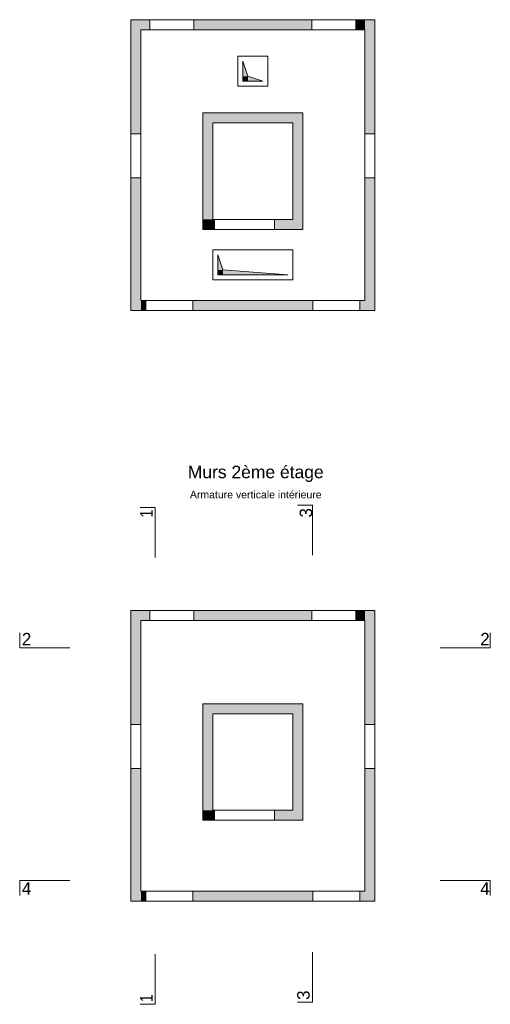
# Model space of a CAD drawing. Header units: metres. Extents: x 1.3 to 56.7, y 2.9 to 40.9.
# Tile 1 of 5: x 1.3 to 10.7, y 2.9 to 22.6. Entities that reach past the tile are written whole.
import ezdxf

# ---------------------------------------------------------------- set-up
doc = ezdxf.new("R2010")
doc.units = ezdxf.units.M
doc.header["$LTSCALE"] = 0.1
doc.linetypes.add('AUSGEZOGEN', pattern=[0])
for name, color, linetype, lineweight in [('XR$1$Dalle', 117, 'AUSGEZOGEN', 35), ('XR$1$Embrasure de fenêtre - Béton', 117, 'AUSGEZOGEN', 50), ('XR$1$Mur en béton armé', 117, 'AUSGEZOGEN', 50), ('XR$1$Ouverture de fenêtre - Béton', 117, 'AUSGEZOGEN', 35), ('XR$1$Sommier', 117, 'AUSGEZOGEN', 35), ('XR$1$STANDARD_1', 7, 'AUSGEZOGEN', 13), ('XR$1$Surface hachurée', 7, 'AUSGEZOGEN', 25), ('XR$1$Symboles réservations', 117, 'AUSGEZOGEN', 35), ('XR$1$Texte dalle_1', 7, 'AUSGEZOGEN', 25)]:
    doc.layers.add(name, color=color, linetype=linetype, lineweight=lineweight)
doc.styles.add('ARIAL', font='arial.ttf')

msp = doc.modelspace()

# ---------------------------------------------------------------- hatches: boundary and pattern name
at = {"layer": 'XR$1$Mur en béton armé', "linetype": 'AUSGEZOGEN', "lineweight": 13, "transparency": 33554687}
for points in [[(8.403, 20.293), (8.403, 22.573), (8.203, 22.573), (8.203, 20.293)], [(4.963, 20.508), (6.963, 20.508), (6.963, 20.708), (4.963, 20.708)], [(8.203, 19.413), (8.203, 18.418), (8.403, 18.418), (8.403, 19.413)], [(4.963, 18.378), (5.193, 18.378), (5.193, 18.578), (4.963, 18.578)], [(6.963, 18.578), (6.393, 18.578), (6.393, 18.378), (6.963, 18.378)], [(8.403, 16.958), (8.403, 18.418), (8.203, 18.418), (8.203, 16.958)], [(3.823, 16.758), (3.823, 16.958), (3.723, 16.958), (3.723, 16.758)], [(4.763, 16.758), (7.163, 16.758), (7.163, 16.958), (4.763, 16.958)], [(8.403, 16.758), (8.403, 16.958), (8.103, 16.958), (8.103, 16.758)], [(3.903, 10.558), (3.903, 10.758), (3.523, 10.758), (3.523, 10.558)], [(4.783, 10.558), (7.143, 10.558), (7.143, 10.758), (4.783, 10.758)], [(8.023, 10.558), (8.203, 10.558), (8.203, 10.758), (8.023, 10.758)], [(8.403, 8.478), (8.403, 10.758), (8.203, 10.758), (8.203, 8.478)], [(3.523, 10.558), (3.523, 8.478), (3.723, 8.478), (3.723, 10.558)], [(4.963, 8.693), (6.963, 8.693), (6.963, 8.893), (4.963, 8.893)], [(5.163, 6.763), (5.163, 8.693), (4.963, 8.693), (4.963, 6.763)], [(6.763, 8.693), (6.763, 6.763), (6.963, 6.763), (6.963, 8.693)], [(3.723, 7.598), (3.523, 7.598), (3.523, 6.669), (3.723, 6.669)], [(8.203, 7.598), (8.203, 6.603), (8.403, 6.603), (8.403, 7.598)], [(4.963, 6.563), (5.193, 6.563), (5.193, 6.763), (4.963, 6.763)], [(6.963, 6.763), (6.393, 6.763), (6.393, 6.563), (6.963, 6.563)], [(3.523, 6.669), (3.523, 4.943), (3.723, 4.943), (3.723, 6.669)], [(8.403, 5.143), (8.403, 6.603), (8.203, 6.603), (8.203, 5.143)], [(3.823, 4.943), (3.823, 5.143), (3.723, 5.143), (3.723, 4.943)], [(4.763, 4.943), (7.163, 4.943), (7.163, 5.143), (4.763, 5.143)], [(8.403, 4.943), (8.403, 5.143), (8.103, 5.143), (8.103, 4.943)]]:
    msp.add_hatch(color=91, dxfattribs=at).paths.add_polyline_path(points)
at = {"layer": 'XR$1$Surface hachurée', "linetype": 'AUSGEZOGEN', "lineweight": 25, "transparency": 33554687}
for points in [[(3.903, 22.373), (3.903, 22.573), (3.523, 22.573), (3.523, 22.373)], [(4.783, 22.373), (7.143, 22.373), (7.143, 22.573), (4.783, 22.573)], [(8.023, 22.373), (8.203, 22.373), (8.203, 22.573), (8.023, 22.573)], [(3.523, 22.373), (3.523, 20.293), (3.723, 20.293), (3.723, 22.373)], [(5.163, 18.578), (5.163, 20.508), (4.963, 20.508), (4.963, 18.578)], [(6.763, 20.508), (6.763, 18.578), (6.963, 18.578), (6.963, 20.508)], [(3.723, 19.413), (3.523, 19.413), (3.523, 18.484), (3.723, 18.484)], [(3.523, 18.484), (3.523, 16.758), (3.723, 16.758), (3.723, 18.484)]]:
    msp.add_hatch(color=91, dxfattribs=at).paths.add_polyline_path(points)
at = {"layer": 'XR$1$Symboles réservations', "linetype": 'AUSGEZOGEN', "lineweight": 13, "transparency": 33554687}
for points in [[(5.763, 21.74), (5.763, 21.44), (5.863, 21.44)], [(5.863, 21.44), (5.763, 21.44), (5.763, 21.34), (5.863, 21.34)], [(5.863, 21.44), (5.863, 21.34), (6.163, 21.34)], [(5.263, 17.868), (5.263, 17.568), (5.363, 17.568)], [(5.363, 17.568), (5.263, 17.568), (5.263, 17.468), (5.363, 17.468)], [(5.363, 17.568), (5.363, 17.468), (6.663, 17.468)]]:
    msp.add_hatch(color=7, dxfattribs=at).paths.add_polyline_path(points)

# ---------------------------------------------------------------- linework, layer by layer
at = {"layer": 'XR$1$Dalle', "color": 250, "linetype": 'AUSGEZOGEN', "lineweight": 13, "transparency": 33554687}
for p, q in [((8.403, 22.573), (3.523, 22.573)), ((3.523, 22.573), (3.523, 16.758)), ((8.403, 16.758), (8.403, 22.573)), ((5.663, 21.24), (5.663, 21.84)), ((5.663, 21.84), (6.263, 21.84)), ((6.263, 21.84), (6.263, 21.24)), ((6.263, 21.24), (5.663, 21.24)), ((5.163, 18.578), (5.163, 20.508)), ((5.163, 20.508), (6.763, 20.508)), ((6.763, 20.508), (6.763, 18.578)), ((6.763, 18.578), (5.163, 18.578)), ((5.163, 17.368), (5.163, 17.968)), ((5.163, 17.968), (6.763, 17.968)), ((6.763, 17.968), (6.763, 17.368)), ((6.763, 17.368), (5.163, 17.368)), ((3.523, 16.758), (8.403, 16.758))]:
    msp.add_line(p, q, dxfattribs=at)
at = {"layer": 'XR$1$Embrasure de fenêtre - Béton', "color": 8, "linetype": 'AUSGEZOGEN', "lineweight": 13, "transparency": 33554687}
for p, q in [((3.903, 22.573), (3.903, 22.373)), ((4.783, 22.373), (4.783, 22.573)), ((7.143, 22.573), (7.143, 22.373)), ((8.023, 22.373), (8.023, 22.573)), ((3.723, 20.293), (3.523, 20.293)), ((8.403, 20.293), (8.203, 20.293)), ((3.523, 19.413), (3.723, 19.413)), ((8.203, 19.413), (8.403, 19.413))]:
    msp.add_line(p, q, dxfattribs=at)
at = {"layer": 'XR$1$Embrasure de fenêtre - Béton', "color": 250, "linetype": 'AUSGEZOGEN', "lineweight": 13, "transparency": 33554687}
for p, q in [((3.903, 10.758), (3.903, 10.558)), ((4.783, 10.558), (4.783, 10.758)), ((7.143, 10.758), (7.143, 10.558)), ((8.023, 10.558), (8.023, 10.758)), ((3.723, 8.478), (3.523, 8.478)), ((8.403, 8.478), (8.203, 8.478)), ((3.523, 7.598), (3.723, 7.598)), ((8.203, 7.598), (8.403, 7.598))]:
    msp.add_line(p, q, dxfattribs=at)
at = {"layer": 'XR$1$Mur en béton armé', "color": 8, "linetype": 'AUSGEZOGEN', "lineweight": 13, "transparency": 33554687}
for p, q in [((3.903, 22.573), (3.523, 22.573)), ((3.523, 22.573), (3.523, 22.373)), ((7.143, 22.573), (4.783, 22.573)), ((8.203, 22.573), (8.023, 22.573)), ((8.403, 22.573), (8.203, 22.573)), ((8.403, 20.293), (8.403, 22.573)), ((3.523, 22.373), (3.523, 20.293)), ((3.723, 20.293), (3.723, 22.373)), ((3.723, 22.373), (3.903, 22.373)), ((4.783, 22.373), (7.143, 22.373)), ((8.023, 22.373), (8.203, 22.373)), ((8.203, 22.373), (8.203, 20.293)), ((6.963, 20.708), (4.963, 20.708)), ((4.963, 20.708), (4.963, 20.508)), ((6.963, 20.508), (6.963, 20.708)), ((4.963, 20.508), (4.963, 18.578)), ((5.163, 20.508), (6.763, 20.508)), ((5.163, 18.578), (5.163, 20.508)), ((6.763, 20.508), (6.763, 18.578)), ((6.963, 18.578), (6.963, 20.508)), ((3.523, 19.413), (3.523, 18.484)), ((3.723, 18.484), (3.723, 19.413)), ((8.203, 19.413), (8.203, 18.418)), ((8.403, 18.418), (8.403, 19.413)), ((4.963, 18.578), (4.963, 18.378)), ((5.193, 18.578), (5.163, 18.578)), ((5.193, 18.578), (5.193, 18.378)), ((6.393, 18.378), (6.393, 18.578)), ((6.763, 18.578), (6.393, 18.578)), ((6.963, 18.378), (6.963, 18.578)), ((3.523, 18.484), (3.523, 16.758)), ((3.723, 16.958), (3.723, 18.484)), ((4.963, 18.378), (5.193, 18.378)), ((6.393, 18.378), (6.963, 18.378)), ((8.203, 18.418), (8.203, 16.958)), ((8.403, 16.958), (8.403, 18.418)), ((3.823, 16.958), (3.723, 16.958)), ((3.823, 16.958), (3.823, 16.758)), ((4.763, 16.758), (4.763, 16.958)), ((7.163, 16.958), (4.763, 16.958)), ((7.163, 16.958), (7.163, 16.758)), ((8.103, 16.758), (8.103, 16.958)), ((8.203, 16.958), (8.103, 16.958)), ((8.403, 16.758), (8.403, 16.958)), ((3.523, 16.758), (3.723, 16.758)), ((3.723, 16.758), (3.823, 16.758)), ((4.763, 16.758), (7.163, 16.758)), ((8.103, 16.758), (8.403, 16.758))]:
    msp.add_line(p, q, dxfattribs=at)
at = {"layer": 'XR$1$Mur en béton armé', "color": 250, "linetype": 'AUSGEZOGEN', "lineweight": 13, "transparency": 33554687}
for p, q in [((3.903, 10.758), (3.523, 10.758)), ((3.523, 10.758), (3.523, 10.558)), ((7.143, 10.758), (4.783, 10.758)), ((8.203, 10.758), (8.023, 10.758)), ((8.403, 10.758), (8.203, 10.758)), ((8.403, 8.478), (8.403, 10.758)), ((3.523, 10.558), (3.523, 8.478)), ((3.723, 8.478), (3.723, 10.558)), ((3.723, 10.558), (3.903, 10.558)), ((4.783, 10.558), (7.143, 10.558)), ((8.023, 10.558), (8.203, 10.558)), ((8.203, 10.558), (8.203, 8.478)), ((6.963, 8.893), (4.963, 8.893)), ((4.963, 8.893), (4.963, 8.693)), ((6.963, 8.693), (6.963, 8.893)), ((4.963, 8.693), (4.963, 6.763)), ((5.163, 8.693), (6.763, 8.693)), ((5.163, 6.763), (5.163, 8.693)), ((6.763, 8.693), (6.763, 6.763)), ((6.963, 6.763), (6.963, 8.693)), ((3.523, 7.598), (3.523, 6.669)), ((3.723, 6.669), (3.723, 7.598)), ((8.203, 7.598), (8.203, 6.603)), ((8.403, 6.603), (8.403, 7.598)), ((4.963, 6.763), (4.963, 6.563)), ((5.193, 6.763), (5.163, 6.763)), ((5.193, 6.763), (5.193, 6.563)), ((6.393, 6.563), (6.393, 6.763)), ((6.763, 6.763), (6.393, 6.763)), ((6.963, 6.563), (6.963, 6.763)), ((3.523, 6.669), (3.523, 4.943)), ((3.723, 5.143), (3.723, 6.669)), ((4.963, 6.563), (5.193, 6.563)), ((6.393, 6.563), (6.963, 6.563)), ((8.203, 6.603), (8.203, 5.143)), ((8.403, 5.143), (8.403, 6.603)), ((3.823, 5.143), (3.723, 5.143)), ((3.823, 5.143), (3.823, 4.943)), ((4.763, 4.943), (4.763, 5.143)), ((7.163, 5.143), (4.763, 5.143)), ((7.163, 5.143), (7.163, 4.943)), ((8.103, 4.943), (8.103, 5.143)), ((8.203, 5.143), (8.103, 5.143)), ((8.403, 4.943), (8.403, 5.143)), ((3.523, 4.943), (3.723, 4.943)), ((3.723, 4.943), (3.823, 4.943)), ((4.763, 4.943), (7.163, 4.943)), ((8.103, 4.943), (8.403, 4.943))]:
    msp.add_line(p, q, dxfattribs=at)
at = {"layer": 'XR$1$Ouverture de fenêtre - Béton', "color": 8, "linetype": 'AUSGEZOGEN', "lineweight": 13, "transparency": 33554687}
for p, q in [((4.783, 22.573), (3.903, 22.573)), ((8.023, 22.573), (7.143, 22.573)), ((3.903, 22.373), (4.783, 22.373)), ((7.143, 22.373), (8.023, 22.373)), ((3.523, 20.293), (3.523, 19.413)), ((3.723, 19.413), (3.723, 20.293)), ((8.203, 20.293), (8.203, 19.413)), ((8.403, 19.413), (8.403, 20.293))]:
    msp.add_line(p, q, dxfattribs=at)
at = {"layer": 'XR$1$Ouverture de fenêtre - Béton', "color": 250, "linetype": 'AUSGEZOGEN', "lineweight": 13, "transparency": 33554687}
for p, q in [((4.783, 10.758), (3.903, 10.758)), ((8.023, 10.758), (7.143, 10.758)), ((3.903, 10.558), (4.783, 10.558)), ((7.143, 10.558), (8.023, 10.558)), ((3.523, 8.478), (3.523, 7.598)), ((3.723, 7.598), (3.723, 8.478)), ((8.203, 8.478), (8.203, 7.598)), ((8.403, 7.598), (8.403, 8.478))]:
    msp.add_line(p, q, dxfattribs=at)
at = {"layer": 'XR$1$Sommier', "color": 8, "linetype": 'AUSGEZOGEN', "lineweight": 13, "transparency": 33554687}
for p, q in [((6.393, 18.578), (5.193, 18.578)), ((5.193, 18.378), (6.393, 18.378)), ((4.763, 16.958), (3.823, 16.958)), ((8.103, 16.958), (7.163, 16.958)), ((3.823, 16.758), (4.763, 16.758)), ((7.163, 16.758), (8.103, 16.758))]:
    msp.add_line(p, q, dxfattribs=at)
at = {"layer": 'XR$1$Sommier', "color": 250, "linetype": 'AUSGEZOGEN', "lineweight": 13, "transparency": 33554687}
for p, q in [((6.393, 6.763), (5.193, 6.763)), ((5.193, 6.563), (6.393, 6.563)), ((4.763, 5.143), (3.823, 5.143)), ((8.103, 5.143), (7.163, 5.143)), ((3.823, 4.943), (4.763, 4.943)), ((7.163, 4.943), (8.103, 4.943))]:
    msp.add_line(p, q, dxfattribs=at)
at = {"layer": 'XR$1$Symboles réservations', "color": 250, "linetype": 'AUSGEZOGEN', "lineweight": 13, "transparency": 33554687}
for p, q in [((5.663, 21.84), (5.663, 21.24)), ((6.263, 21.84), (5.663, 21.84)), ((5.763, 21.74), (5.863, 21.44)), ((5.763, 21.34), (5.763, 21.74)), ((6.263, 21.24), (6.263, 21.84)), ((6.163, 21.34), (5.763, 21.34)), ((5.863, 21.44), (6.163, 21.34)), ((5.663, 21.24), (6.263, 21.24)), ((5.163, 17.968), (5.163, 17.368)), ((6.763, 17.968), (5.163, 17.968)), ((6.763, 17.368), (6.763, 17.968)), ((5.263, 17.868), (5.363, 17.568)), ((5.263, 17.468), (5.263, 17.868)), ((5.363, 17.568), (6.663, 17.468)), ((5.163, 17.368), (6.763, 17.368)), ((6.663, 17.468), (5.263, 17.468))]:
    msp.add_line(p, q, dxfattribs=at)
at = {"layer": 'XR$1$Texte dalle_1', "color": 250, "linetype": 'AUSGEZOGEN', "lineweight": 13, "transparency": 33554687}
for p, q in [((4.007, 12.818), (3.707, 12.818)), ((4.007, 11.818), (4.007, 12.818)), ((7.152, 12.862), (6.852, 12.862)), ((7.152, 11.862), (7.152, 12.862)), ((1.299, 10.01), (1.299, 10.31)), ((10.711, 10.01), (10.711, 10.31)), ((2.299, 10.01), (1.299, 10.01)), ((9.711, 10.01), (10.711, 10.01)), ((1.299, 5.357), (1.299, 5.057)), ((2.299, 5.357), (1.299, 5.357)), ((9.711, 5.357), (10.711, 5.357)), ((10.711, 5.357), (10.711, 5.057)), ((4.007, 3.883), (4.007, 2.883)), ((7.152, 3.927), (7.152, 2.927)), ((4.007, 2.883), (3.707, 2.883)), ((7.152, 2.927), (6.852, 2.927))]:
    msp.add_line(p, q, dxfattribs=at)

# ---------------------------------------------------------------- texts
at = {"layer": 'XR$1$STANDARD_1', "color": 7, "linetype": 'AUSGEZOGEN', "lineweight": 25, "transparency": 33554687, "insert": (6.02, 13.653), "char_height": 0.25, "width": 3.97501, "attachment_point": 2, "line_spacing_factor": 1.204819, "style": 'ARIAL'}
msp.add_mtext('\\A1;Murs 2ème étage\\P{\\H0.6x;Armature verticale intérieure}', dxfattribs=at)
at = {"layer": 'XR$1$Texte dalle_1', "color": 250, "linetype": 'AUSGEZOGEN', "lineweight": 13, "transparency": 33554687, "char_height": 0.25, "attachment_point": 7, "rotation": 90, "style": 'ARIAL'}
for s, insert, width in [('\\W0.80;1', (3.957, 12.617), 0.27469), ('\\W0.97;3', (7.152, 12.617), 0.31323), ('\\W0.80;1', (3.957, 2.927), 0.27469), ('\\W0.97;3', (7.102, 2.971), 0.31323)]:
    msp.add_mtext(s, dxfattribs=dict(at, insert=insert, width=width))
at = {"layer": 'XR$1$Texte dalle_1', "color": 250, "linetype": 'AUSGEZOGEN', "lineweight": 13, "transparency": 33554687, "char_height": 0.25, "width": 0.31323, "attachment_point": 7, "style": 'ARIAL'}
for s, insert in [('\\W0.97;2', (1.343, 10.06)), ('\\W0.97;2', (10.51, 10.06)), ('{\\W0.97;4}', (1.343, 5.074)), ('{\\W0.97;4}', (10.51, 5.074))]:
    msp.add_mtext(s, dxfattribs=dict(at, insert=insert))

doc.saveas('drawing.dxf')
